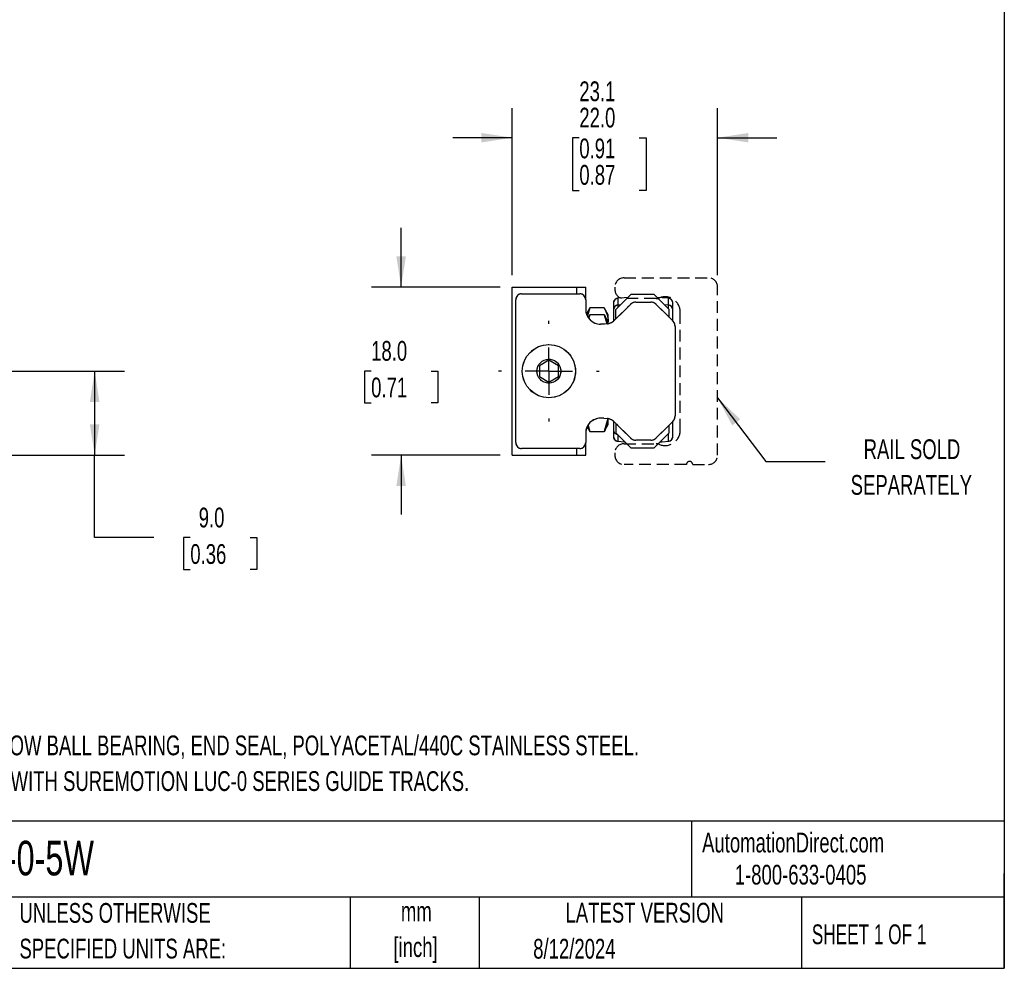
# Model space of a CAD drawing. Header units: millimetres. Extents: x 6 to 273, y 6 to 210.
# Tile 2 of 3: x 168 to 273, y 6 to 108. Entities that reach past the tile are written whole.
import ezdxf

# ---------------------------------------------------------------- set-up
doc = ezdxf.new("R2010")
doc.units = ezdxf.units.MM
doc.linetypes.add('CENTERX2', pattern=[20.32, 12.7, -2.54, 2.54, -2.54])
doc.linetypes.add('HIDDEN', pattern=[1.905, 1.27, -0.635])
doc.layers.add('CENTER', color=40, linetype='CENTERX2')
doc.layers.add('DIMENSIONS', color=140, linetype='Continuous', lineweight=25)
doc.layers.add('TEXT', color=140, linetype='Continuous', lineweight=25)
doc.styles.add('SLDTEXTSTYLE0', font='TXT', dxfattribs={"width": 0.7})
doc.styles.add('SLDTEXTSTYLE1', font='TXT', dxfattribs={"width": 0.65})
doc.dimstyles.new('SLDDIMSTYLE0', dxfattribs={"dimtxt": 2.158008, "dimasz": 3.302, "dimexe": 0, "dimexo": 0.0625, "dimgap": 0.539502, "dimtad": 0, "dimtih": 1, "dimtoh": 1, "dimrnd": 1e-09, "dimzin": 4, "dimdsep": 46, "dimtxsty": 'SLDTEXTSTYLE0', "dimsah": 1, "dimcen": 0.09, "dimadec": 0, "dimazin": 1, "dimtfac": 1, "dimtmove": 0, "dimatfit": 0, "dimfxl": 0, "dimfrac": 2, "dimtolj": 1, "dimtzin": 12, "dimarcsym": 0})
doc.dimstyles.new('SLDDIMSTYLE1', dxfattribs={"dimtxt": 2.158008, "dimasz": 3.302, "dimexe": 0, "dimexo": 0.0625, "dimgap": 0.539502, "dimtad": 0, "dimtih": 1, "dimtoh": 1, "dimrnd": 1e-09, "dimzin": 4, "dimdsep": 46, "dimtxsty": 'SLDTEXTSTYLE0', "dimsah": 1, "dimcen": 0.09, "dimadec": 0, "dimazin": 1, "dimtfac": 1, "dimtofl": 0, "dimtmove": 0, "dimatfit": 3, "dimfxl": 0, "dimfrac": 2, "dimtolj": 1, "dimtzin": 12, "dimarcsym": 0})
doc.dimstyles.new('SLDDIMSTYLE4', dxfattribs={"dimtxt": 0.18, "dimasz": 3.302, "dimexe": 0, "dimexo": 0.0625, "dimgap": 0, "dimtad": 0, "dimtih": 1, "dimtoh": 1, "dimdec": 0, "dimrnd": 1e-09, "dimzin": 0, "dimdsep": 46, "dimtxsty": 'Standard', "dimsah": 1, "dimcen": 0.09, "dimadec": 0, "dimazin": 0, "dimtfac": 3.302, "dimtdec": 0, "dimtofl": 0, "dimtmove": 0, "dimatfit": 3, "dimfxl": 0, "dimfrac": 2, "dimtolj": 1, "dimtzin": 0, "dimarcsym": 0})
doc.dimstyles.new('SLDDIMSTYLE5', dxfattribs={"dimtxt": 2.158008, "dimasz": 3.302, "dimexe": 0, "dimexo": 0.0625, "dimgap": 0.539502, "dimtad": 0, "dimtih": 1, "dimtoh": 1, "dimrnd": 1e-09, "dimzin": 4, "dimdsep": 46, "dimtxsty": 'SLDTEXTSTYLE0', "dimsah": 1, "dimcen": 0.09, "dimadec": 0, "dimazin": 1, "dimlim": 1, "dimtp": 1.09, "dimtfac": 1, "dimtmove": 0, "dimatfit": 0, "dimfxl": 0, "dimfrac": 2, "dimtolj": 1, "dimarcsym": 0})

# ---------------------------------------------------------------- blocks, each defined once
blk = doc.blocks.new('_D_1')
at = {"layer": 'DIMENSIONS'}
for p, q in [((146.03, 70.32), (178.84, 70.32)), ((175.66, 70.32), (175.66, 61.3)), ((165.87, 61.3), (178.84, 61.3)), ((175.66, 52.48), (175.66, 61.3)), ((182.01, 52.48), (175.66, 52.48)), ((185.9, 52.48), (185.18, 52.48)), ((185.18, 52.48), (185.18, 49.05)), ((192.32, 52.48), (193.04, 52.48)), ((193.04, 52.48), (193.04, 49.05)), ((185.18, 49.05), (185.9, 49.05)), ((193.04, 49.05), (192.32, 49.05))]:
    blk.add_line(p, q, dxfattribs=at)
for points in [[(175.66, 70.32), (175.15, 67.02), (176.17, 67.02)], [(175.66, 61.3), (176.17, 64.6), (175.15, 64.6)]]:
    blk.add_solid(points, dxfattribs=at)
at = {"layer": 'DIMENSIONS', "char_height": 2.117, "attachment_point": 1, "style": 'SLDTEXTSTYLE0'}
for s, insert in [('9.0', (186.8, 55.69)), ('0.36', (185.9, 51.78))]:
    blk.add_mtext(s, dxfattribs=dict(at, insert=insert))
blk = doc.blocks.new('_D_7')
at = {"layer": 'DIMENSIONS'}
for p, q in [((220.36, 80.58), (220.36, 98.49)), ((242.36, 80.58), (242.36, 98.49)), ((220.36, 95.31), (214.01, 95.31)), ((227.55, 95.31), (226.83, 95.31)), ((226.83, 95.31), (226.83, 89.67)), ((233.96, 95.31), (234.69, 95.31)), ((234.69, 95.31), (234.69, 89.67)), ((242.36, 95.31), (248.71, 95.31)), ((226.83, 89.67), (227.55, 89.67)), ((234.69, 89.67), (233.96, 89.67))]:
    blk.add_line(p, q, dxfattribs=at)
for points in [[(220.36, 95.31), (217.05, 95.82), (217.05, 94.8)], [(242.36, 95.31), (245.66, 94.8), (245.66, 95.82)]]:
    blk.add_solid(points, dxfattribs=at)
at = {"layer": 'DIMENSIONS', "char_height": 2.117, "attachment_point": 1, "style": 'SLDTEXTSTYLE0'}
for s, insert in [('23.1', (227.55, 101.34)), ('22.0', (227.55, 98.52)), ('0.91', (227.55, 95.22)), ('0.87', (227.55, 92.39))]:
    blk.add_mtext(s, dxfattribs=dict(at, insert=insert))
blk = doc.blocks.new('_D_8')
at = {"layer": 'DIMENSIONS'}
for p, q in [((208.47, 79.31), (208.47, 85.66)), ((219.09, 79.31), (205.3, 79.31)), ((205.26, 70.32), (204.54, 70.32)), ((204.54, 70.32), (204.54, 66.9)), ((211.68, 70.32), (212.4, 70.32)), ((212.4, 70.32), (212.4, 66.9)), ((204.54, 66.9), (205.26, 66.9)), ((212.4, 66.9), (211.68, 66.9)), ((219.09, 61.3), (205.3, 61.3)), ((208.47, 61.3), (208.47, 54.95))]:
    blk.add_line(p, q, dxfattribs=at)
for points in [[(208.47, 79.31), (208.98, 82.61), (207.96, 82.61)], [(208.47, 61.3), (207.96, 58), (208.98, 58)]]:
    blk.add_solid(points, dxfattribs=at)
at = {"layer": 'DIMENSIONS', "char_height": 2.117, "attachment_point": 1, "style": 'SLDTEXTSTYLE0'}
for s, insert in [('18.0', (205.26, 73.54)), ('0.71', (205.26, 69.62))]:
    blk.add_mtext(s, dxfattribs=dict(at, insert=insert))
blk = doc.blocks.new('SW_CENTERMARKSYMBOL_9')
at = {"layer": 'CENTER', "color": 0}
for p, q in [((0, 5.08), (0, 5.39)), ((0, 0), (0, 2.54)), ((-5.08, 0), (-5.39, 0)), ((0, 0), (-2.54, 0)), ((0, 0), (0, -2.54)), ((0, 0), (2.54, 0)), ((5.08, 0), (5.39, 0)), ((0, -5.08), (0, -5.39))]:
    blk.add_line(p, q, dxfattribs=at)
blk = doc.blocks.new('SW_CENTERMARKSYMBOL_10')
at = {"layer": 'CENTER', "color": 0}
for p, q in [((0, 5.08), (0, 5.39)), ((0, 0), (0, 2.54)), ((-5.08, 0), (-5.39, 0)), ((0, 0), (-2.54, 0)), ((0, 0), (0, -2.54)), ((0, 0), (2.54, 0)), ((5.08, 0), (5.39, 0)), ((0, -5.08), (0, -5.39))]:
    blk.add_line(p, q, dxfattribs=at)

msp = doc.modelspace()

# ---------------------------------------------------------------- linework, layer by layer
at = {"color": 7, "linetype": 'HIDDEN', "lineweight": 25}
for p, q in [((232.347, 80.301), (241.366, 80.301)), ((220.357, 61.302), (220.357, 79.31)), ((220.357, 79.31), (227.278, 79.31)), ((227.278, 78.586), (227.278, 79.31)), ((227.278, 79.31), (228.231, 79.31)), ((228.231, 77.951), (228.231, 79.31)), ((231.357, 79.31), (231.357, 79.067)), ((242.357, 61.302), (242.357, 79.31)), ((221.373, 78.586), (227.596, 78.586)), ((231.457, 76.91), (232.623, 78.076)), ((231.978, 78.147), (231.665, 78.121)), ((231.665, 78.121), (231.665, 77.384)), ((235.761, 78.076), (232.347, 78.076)), ((235.981, 78.101), (237.172, 76.91)), ((237.091, 77.384), (237.091, 78.121)), ((220.738, 62.661), (220.738, 77.951)), ((228.231, 77.951), (228.231, 76.935)), ((228.663, 77.075), (228.305, 76.455)), ((228.663, 77.072), (228.416, 76.226)), ((230.212, 77.075), (228.663, 77.075)), ((228.663, 77.075), (228.663, 77.072)), ((230.212, 77.072), (228.663, 77.072)), ((230.644, 76.327), (230.212, 77.075)), ((230.212, 77.072), (230.212, 77.075)), ((231.203, 77.615), (231.203, 77.207)), ((231.366, 75.804), (233.014, 77.452)), ((231.956, 77.409), (231.665, 77.384)), ((231.665, 77.384), (231.665, 77.118)), ((233.607, 77.697), (235.2, 77.697)), ((235.792, 77.452), (237.172, 76.072)), ((237.091, 77.384), (236.662, 77.42)), ((237.091, 76.991), (237.091, 77.384)), ((237.553, 77.207), (237.553, 77.615)), ((228.663, 76.339), (228.497, 76.051)), ((228.663, 76.336), (228.567, 76.006)), ((230.212, 76.339), (228.663, 76.339)), ((228.663, 76.339), (228.663, 76.336)), ((230.212, 76.336), (228.663, 76.336)), ((230.644, 75.59), (230.212, 76.339)), ((230.212, 76.336), (230.212, 76.339)), ((230.212, 76.336), (230.496, 75.362)), ((230.644, 75.59), (230.644, 76.327)), ((231.457, 75.894), (231.457, 76.91)), ((237.172, 76.072), (237.172, 76.91)), ((237.562, 75.681), (237.172, 76.072)), ((238.347, 63.941), (238.347, 76.671)), ((230.235, 75.335), (229.831, 75.335)), ((230.568, 75.37), (230.235, 75.335)), ((230.644, 75.388), (230.644, 75.59)), ((237.807, 75.089), (237.807, 65.523)), ((224.294, 71.479), (223.278, 70.893)), ((223.278, 70.893), (223.278, 69.719)), ((225.31, 70.893), (224.294, 71.479)), ((225.31, 69.719), (225.31, 70.893)), ((223.278, 69.719), (224.294, 69.133)), ((224.294, 69.133), (225.31, 69.719)), ((228.375, 64.34), (228.663, 63.842)), ((228.479, 64.473), (228.663, 63.844)), ((230.187, 65.282), (229.81, 65.277)), ((230.187, 65.282), (230.568, 65.242)), ((230.613, 65.222), (230.212, 63.844)), ((230.212, 63.842), (230.644, 64.59)), ((230.644, 64.59), (230.644, 65.224)), ((233.014, 63.16), (231.366, 64.808)), ((231.457, 64.718), (231.457, 63.702)), ((237.172, 64.54), (235.792, 63.16)), ((237.172, 64.54), (237.562, 64.931)), ((237.172, 63.702), (237.172, 64.54)), ((228.231, 63.677), (228.231, 62.661)), ((228.663, 63.844), (230.212, 63.844)), ((228.663, 63.844), (228.663, 63.842)), ((228.663, 63.842), (230.212, 63.842)), ((230.212, 63.842), (230.212, 63.844)), ((232.623, 62.536), (231.457, 63.702)), ((231.665, 63.494), (231.665, 62.796)), ((237.172, 63.702), (235.981, 62.511)), ((237.091, 62.796), (237.091, 63.621)), ((228.231, 61.302), (228.231, 62.661)), ((232.347, 62.536), (235.761, 62.536)), ((235.2, 62.915), (233.607, 62.915)), ((220.357, 61.302), (227.278, 61.302)), ((227.596, 62.026), (221.373, 62.026)), ((227.278, 61.302), (227.278, 62.026)), ((227.278, 61.302), (228.231, 61.302)), ((231.357, 61.545), (231.357, 61.302)), ((239.027, 60.311), (232.347, 60.311)), ((239.687, 60.311), (241.366, 60.311))]:
    msp.add_line(p, q, dxfattribs=at)
for p, q in [((220.357, 61.302), (220.357, 79.31)), ((220.357, 79.31), (227.278, 79.31)), ((227.278, 78.586), (227.278, 79.31)), ((227.278, 79.31), (228.231, 79.31)), ((228.231, 77.951), (228.231, 79.31)), ((221.373, 78.586), (227.596, 78.586)), ((231.457, 76.91), (233.108, 78.561)), ((231.665, 78.121), (231.665, 77.384)), ((233.108, 78.561), (235.521, 78.561)), ((235.521, 78.561), (237.172, 76.91)), ((237.091, 77.384), (237.091, 78.121)), ((220.738, 62.661), (220.738, 77.951)), ((228.231, 77.951), (228.231, 76.935)), ((228.663, 77.075), (228.305, 76.455)), ((228.663, 77.072), (228.35, 76.349)), ((230.212, 77.075), (228.663, 77.075)), ((228.663, 77.075), (228.663, 77.072)), ((230.212, 77.072), (228.663, 77.072)), ((230.644, 76.327), (230.212, 77.075)), ((230.212, 77.072), (230.212, 77.075)), ((231.366, 75.804), (233.014, 77.452)), ((231.956, 77.409), (231.665, 77.384)), ((231.665, 77.384), (231.665, 77.118)), ((233.607, 77.697), (235.2, 77.697)), ((235.792, 77.452), (237.172, 76.072)), ((237.091, 77.384), (236.662, 77.42)), ((237.091, 76.991), (237.091, 77.384)), ((228.663, 76.339), (228.497, 76.051)), ((228.663, 76.336), (228.538, 76.048)), ((230.212, 76.339), (228.663, 76.339)), ((228.663, 76.339), (228.663, 76.336)), ((230.212, 76.336), (228.663, 76.336)), ((230.644, 75.59), (230.212, 76.339)), ((230.212, 76.336), (230.212, 76.339)), ((230.644, 75.59), (230.644, 76.327)), ((231.457, 75.894), (231.457, 76.91)), ((237.172, 76.072), (237.172, 76.91)), ((237.562, 75.681), (237.172, 76.072)), ((230.235, 75.335), (229.831, 75.335)), ((230.568, 75.37), (230.235, 75.335)), ((230.644, 75.388), (230.644, 75.59)), ((237.807, 75.089), (237.807, 65.523)), ((224.294, 71.479), (223.278, 70.893)), ((223.278, 70.893), (223.278, 69.719)), ((225.31, 70.893), (224.294, 71.479)), ((225.31, 69.719), (225.31, 70.893)), ((223.278, 69.719), (224.294, 69.133)), ((224.294, 69.133), (225.31, 69.719)), ((228.375, 64.34), (228.663, 63.842)), ((228.428, 64.39), (228.663, 63.844)), ((230.187, 65.282), (229.81, 65.277)), ((230.187, 65.282), (230.568, 65.242)), ((230.212, 63.842), (230.644, 64.59)), ((230.644, 64.59), (230.644, 65.224)), ((233.014, 63.16), (231.366, 64.808)), ((231.457, 64.718), (231.457, 63.702)), ((237.172, 64.54), (235.792, 63.16)), ((237.172, 64.54), (237.562, 64.931)), ((237.172, 63.702), (237.172, 64.54)), ((228.231, 63.677), (228.231, 62.661)), ((228.663, 63.844), (230.212, 63.844)), ((228.663, 63.844), (228.663, 63.842)), ((228.663, 63.842), (230.212, 63.842)), ((230.212, 63.842), (230.212, 63.844)), ((233.108, 62.051), (231.457, 63.702)), ((231.665, 63.494), (231.665, 62.796)), ((237.172, 63.702), (235.521, 62.051)), ((237.091, 62.796), (237.091, 63.621)), ((228.231, 61.302), (228.231, 62.661)), ((235.2, 62.915), (233.607, 62.915)), ((220.357, 61.302), (227.278, 61.302)), ((227.596, 62.026), (221.373, 62.026)), ((227.278, 61.302), (227.278, 62.026)), ((227.278, 61.302), (228.231, 61.302)), ((235.521, 62.051), (233.108, 62.051))]:
    msp.add_line(p, q)
at = {"flags": 128}
for points in [[(232.746, 78.199), (232.342, 78.174), (231.665, 78.121)], [(237.091, 78.121), (236.414, 78.174), (235.876, 78.206)], [(231.665, 62.796), (232.342, 62.742), (232.422, 62.737)], [(236.198, 62.729), (236.414, 62.742), (237.091, 62.796)]]:
    msp.add_lwpolyline(points, dxfattribs=at)
at = {"color": 7, "linetype": 'HIDDEN', "lineweight": 25, "flags": 128}
for points in [[(237.091, 78.121), (236.414, 78.174), (236.233, 78.186)], [(231.665, 62.796), (232.342, 62.742), (232.422, 62.737)], [(236.198, 62.729), (236.414, 62.742), (237.091, 62.796)]]:
    msp.add_lwpolyline(points, dxfattribs=at)
for radius in [2.85, 1.28]:
    msp.add_circle((224.294, 70.306), radius)
at = {"color": 7, "linetype": 'HIDDEN', "lineweight": 25}
for radius in [2.85, 1.28]:
    msp.add_circle((224.294, 70.306), radius, dxfattribs=at)
for centre, radius, start, end in [((232.347, 79.31), 0.991, 90, 180), ((241.366, 79.31), 0.991, 0, 90), ((232.347, 79.067), 0.991, 180, 270), ((221.373, 77.951), 0.635, 90, 180), ((227.596, 77.951), 0.635, 0, 90), ((231.711, 77.615), 0.508, 95.18888, 180), ((235.761, 79.067), 0.991, 270, 292.37264), ((236.747, 76.671), 1.6, 0, 112.37264), ((237.045, 77.615), 0.508, 0, 84.81111), ((231.711, 76.878), 0.508, 95.18888, 180), ((233.607, 76.859), 0.838, 90.00002, 135.00001), ((235.2, 76.859), 0.838, 45.00001, 90), ((237.045, 76.878), 0.508, 0, 84.81111), ((229.831, 76.935), 1.6, 180.00699, 270), ((230.235, 76.935), 1.6, 282.00222, 315.00004), ((236.969, 75.089), 0.838, 0.00008, 44.92649), ((236.969, 65.523), 0.838, 315.07351, 359.99992), ((229.831, 63.677), 1.6, 90.75187, 179.99991), ((229.831, 63.677), 1.6, 155.50663, 179.99301), ((230.235, 63.677), 1.6, 44.99996, 77.99778), ((231.711, 64.039), 0.508, 180, 259.71354), ((231.711, 63.302), 0.508, 180, 264.81112), ((236.747, 63.941), 1.6, 247.62736, 0), ((237.045, 63.302), 0.508, 275.18889, 0), ((221.373, 62.661), 0.635, 180, 270), ((227.596, 62.661), 0.635, 270, 0), ((232.347, 61.545), 0.991, 90, 180), ((233.607, 63.753), 0.838, 224.99999, 269.99998), ((235.2, 63.753), 0.838, 270, 314.99999), ((235.761, 61.545), 0.991, 67.62736, 90), ((232.347, 61.302), 0.991, 180, 270), ((241.366, 61.302), 0.991, 270, 0), ((239.357, 60.311), 0.33, 0, 180)]:
    msp.add_arc(centre, radius, start, end, dxfattribs=at)
for centre, radius, start, end in [((221.373, 77.951), 0.635, 90, 180), ((227.596, 77.951), 0.635, 0, 90), ((231.711, 77.615), 0.508, 95.18888, 180), ((237.045, 77.615), 0.508, 0, 84.81111), ((231.711, 76.878), 0.508, 95.18888, 180), ((233.607, 76.859), 0.838, 90.00002, 135.00001), ((235.2, 76.859), 0.838, 45.00001, 90), ((237.045, 76.878), 0.508, 0, 84.81111), ((229.831, 76.935), 1.6, 180.00699, 270), ((230.235, 76.935), 1.6, 282.00222, 315.00004), ((236.969, 75.089), 0.838, 0.00008, 44.92649), ((236.969, 65.523), 0.838, 315.07351, 359.99992), ((229.831, 63.677), 1.6, 90.75187, 179.99991), ((229.831, 63.677), 1.6, 155.50663, 179.99301), ((230.235, 63.677), 1.6, 44.99996, 77.99778), ((231.711, 63.302), 0.508, 180, 264.81112), ((237.045, 63.302), 0.508, 275.18889, 0), ((221.373, 62.661), 0.635, 180, 270), ((227.596, 62.661), 0.635, 270, 0), ((233.607, 63.753), 0.838, 224.99999, 269.99998), ((235.2, 63.753), 0.838, 270, 314.99999)]:
    msp.add_arc(centre, radius, start, end)
msp.add_open_spline([(230.212, 77.072), (230.478, 76.587), (230.644, 76.095), (230.644, 75.59)], degree=3)
msp.add_open_spline([(230.212, 77.072), (230.478, 76.587), (230.644, 76.095), (230.644, 75.59)], degree=3, dxfattribs=at)
for points, knots in [([(231.203, 77.615), (231.203, 77.605), (231.203, 77.586), (231.203, 77.42), (231.203, 77.209), (231.203, 77.023), (231.203, 76.962)], [0, 0, 0, 0, 0.2772689, 0.5632187, 0.8572751, 1, 1, 1, 1]), ([(237.553, 76.962), (237.553, 77.022), (237.553, 77.27), (237.553, 77.544), (237.553, 77.592), (237.553, 77.615)], [0, 0, 0, 0, 0.14282336, 0.58387456, 1, 1, 1, 1]), ([(230.212, 76.336), (230.342, 76.095), (230.513, 75.778), (230.554, 75.45), (230.563, 75.371)], [0, 0, 0, 0, 0.7580056, 1, 1, 1, 1]), ([(231.203, 76.878), (231.203, 76.868), (231.203, 76.849), (231.203, 76.685), (231.203, 76.441), (231.203, 76.121), (231.203, 75.893), (231.203, 75.721), (231.203, 75.695)], [0, 0, 0, 0, 0.2042368, 0.4148681, 0.6314707, 0.8006945, 0.9700484, 1, 1, 1, 1]), ([(237.553, 75.69), (237.553, 75.718), (237.553, 75.881), (237.553, 76.125), (237.553, 76.499), (237.553, 76.811), (237.553, 76.856), (237.553, 76.878)], [0, 0, 0, 0, 0.0339586, 0.2025746, 0.3713201, 0.6948007, 1, 1, 1, 1]), ([(230.627, 65.216), (230.608, 65.005), (230.565, 64.541), (230.337, 64.09), (230.212, 63.844)], [0, 0, 0, 0, 0.4549098, 1, 1, 1, 1]), ([(231.203, 64.946), (231.203, 64.904), (231.203, 64.704), (231.203, 64.404), (231.203, 64.052), (231.203, 63.683), (231.203, 63.369), (231.203, 63.324), (231.203, 63.302)], [0, 0, 0, 0, 0.038538, 0.1840914, 0.3265027, 0.4690235, 0.7422318, 1, 1, 1, 1]), ([(237.553, 63.302), (237.553, 63.312), (237.553, 63.332), (237.553, 63.495), (237.553, 63.741), (237.553, 64.055), (237.553, 64.412), (237.553, 64.742), (237.553, 64.922)], [0, 0, 0, 0, 0.174432, 0.3542746, 0.5392415, 0.6837495, 0.8283685, 1, 1, 1, 1])]:
    msp.add_open_spline(points, degree=3, knots=knots)
for points, knots in [([(231.203, 76.878), (231.203, 76.797), (231.203, 76.676), (231.203, 76.04), (231.203, 75.832)], [0, 0, 0, 0, 0.672491, 1, 1, 1, 1]), ([(237.553, 75.69), (237.553, 75.718), (237.553, 76.035), (237.553, 76.623), (237.553, 76.778), (237.553, 76.878)], [0, 0, 0, 0, 0.0319257, 0.3706928, 1, 1, 1, 1]), ([(231.203, 64.946), (231.203, 64.76), (231.203, 64.274), (231.203, 63.543), (231.203, 63.397), (231.203, 63.302)], [0, 0, 0, 0, 0.1787851, 0.4661603, 1, 1, 1, 1]), ([(237.553, 63.302), (237.553, 63.397), (237.553, 63.543), (237.553, 64.268), (237.553, 64.744), (237.553, 64.922)], [0, 0, 0, 0, 0.538131, 0.8278164, 1, 1, 1, 1])]:
    msp.add_open_spline(points, degree=3, knots=knots, dxfattribs=at)
at = {"layer": 'TEXT'}
for p, q in [((273.05, 209.55), (273.05, 6.35)), ((273.05, 22.126), (6.35, 22.126)), ((239.575, 22.126), (239.575, 13.97)), ((273.05, 6.35), (273.05, 16.51)), ((273.05, 13.97), (6.35, 13.97)), ((203.024, 13.97), (203.024, 6.35)), ((216.812, 13.97), (216.812, 6.35)), ((251.349, 13.97), (251.349, 6.35)), ((6.35, 6.35), (273.05, 6.35))]:
    msp.add_line(p, q, dxfattribs=at)

# ---------------------------------------------------------------- block references
at = {"layer": 'CENTER'}
for name in ['SW_CENTERMARKSYMBOL_9', 'SW_CENTERMARKSYMBOL_10']:
    msp.add_blockref(name, (224.294, 70.306), dxfattribs=at)

# ---------------------------------------------------------------- texts
at = {"layer": 'TEXT'}
for s, insert, char_height, attachment_point, style in [('RAIL SOLD', (263.165, 63.005), 2.1167, 2, 'SLDTEXTSTYLE0'), ('SEPARATELY', (263.096, 59.183), 2.1167, 2, 'SLDTEXTSTYLE0'), ('SINGLE ROW BALL BEARING, END SEAL, POLYACETAL/440C STAINLESS STEEL.', (157.306, 31.283), 2.11667, 1, 'SLDTEXTSTYLE0'), ('FOR USE WITH SUREMOTION LUC-0 SERIES GUIDE TRACKS.', (157.306, 27.461), 2.11667, 1, 'SLDTEXTSTYLE0'), ('LUC-0-5W', (159.208, 20.008), 3.7042, 1, 'SLDTEXTSTYLE0'), ('AutomationDirect.com', (240.695, 20.877), 2.11667, 1, 'SLDTEXTSTYLE0'), ('1-800-633-0405', (244.192, 17.437), 2.11667, 1, 'SLDTEXTSTYLE0'), ('UNLESS OTHERWISE', (167.608, 13.342), 2.11667, 1, 'SLDTEXTSTYLE0'), ('mm', (210.099, 13.502), 2.1167, 2, 'SLDTEXTSTYLE0'), ('LATEST VERSION', (234.552, 13.364), 2.11667, 2, 'SLDTEXTSTYLE0'), ('SHEET 1 OF 1', (252.441, 11.051), 2.11667, 1, 'SLDTEXTSTYLE1'), ('SPECIFIED UNITS ARE:', (167.608, 9.52), 2.11667, 1, 'SLDTEXTSTYLE0'), ('[inch]', (210.015, 9.68), 2.1167, 2, 'SLDTEXTSTYLE0'), ('8/12/2024', (222.613, 9.505), 2.1167, 1, 'SLDTEXTSTYLE0')]:
    msp.add_mtext(s, dxfattribs=dict(at, insert=insert, char_height=char_height, attachment_point=attachment_point, style=style))

# ---------------------------------------------------------------- dimensions: what is measured, and where the dimension line sits
at = {"layer": 'DIMENSIONS'}
dim = msp.add_linear_dim(base=(220.357, 95.31), p1=(242.357, 79.31), p2=(220.357, 79.31), dimstyle='SLDDIMSTYLE5', dxfattribs=at)
dim.commit()
dim.dimension.update_dxf_attribs({"geometry": '_D_7', "text_midpoint": (230.756, 95.31), "dimtype": 160})
for base, p1, p2, dimstyle, picture, middle in [((208.471, 79.31), (220.357, 61.302), (220.357, 79.31), 'SLDDIMSTYLE0', '_D_8', (208.471, 70.325)), ((175.662, 61.302), (144.759, 70.319), (164.601, 61.302), 'SLDDIMSTYLE1', '_D_1', (175.662, 52.479))]:
    dim = msp.add_linear_dim(base=base, p1=p1, p2=p2, angle=90, dimstyle=dimstyle, dxfattribs=at)
    dim.commit()
    dim.dimension.update_dxf_attribs({"geometry": picture, "text_midpoint": middle, "dimtype": 160})

# ---------------------------------------------------------------- leaders
at = {"layer": 'TEXT'}
msp.add_leader([(242.357, 67.46), (247.519, 60.62), (253.869, 60.62)], dimstyle='SLDDIMSTYLE4', dxfattribs=at)

doc.saveas('drawing.dxf')
